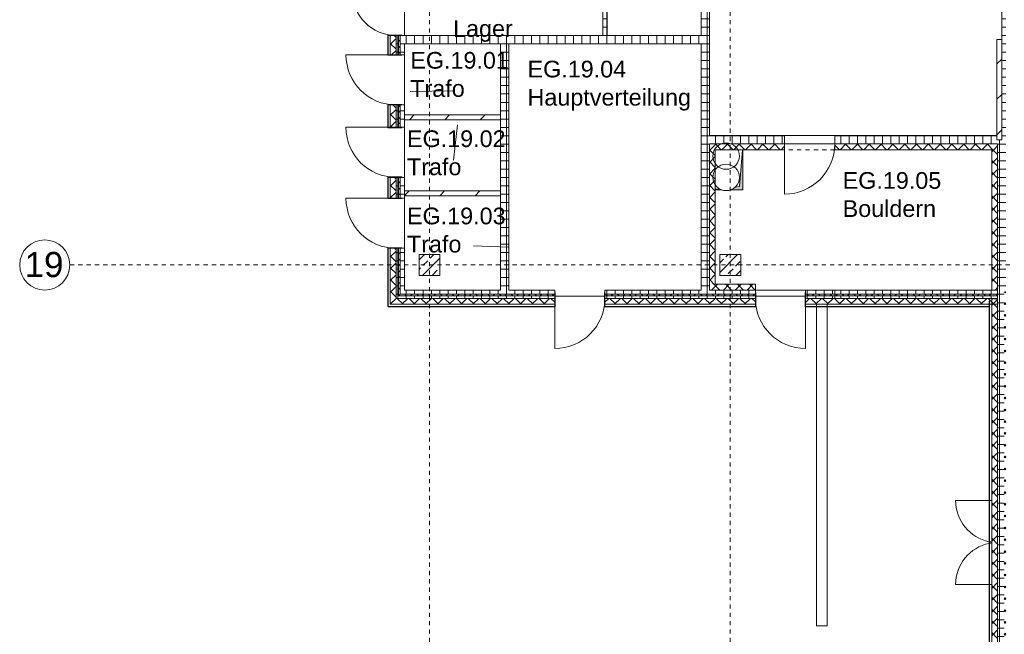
# Model space of a CAD drawing. Header units: metres. Extents: x -54 to 119, y -77 to 33.
# Tile 2 of 138: x -54 to -30, y -62 to -47. Entities that reach past the tile are written whole.
import ezdxf

# ---------------------------------------------------------------- set-up
doc = ezdxf.new("R2010")
doc.units = ezdxf.units.M
doc.linetypes.add('Rasterlinie', pattern=[0.019, 0.01, -0.003, 0.003, -0.003])
doc.linetypes.add('Über Schnittebene 1', pattern=[0.001, 0, -0.001])
for name, color, linetype, lineweight in [('A_Detailelemente', 7, 'Continuous', 9), ('A_Fassadenelemente', 7, 'Continuous', 9), ('A_Geschossdecken', 7, 'Continuous', 9), ('A_Raster', 7, 'Continuous', 9), ('A_Räume_Beschriftung', 7, 'Continuous', 9), ('A_Tragwerksstützen', 7, 'Continuous', 9), ('A_Tragwerksstützen_Stahlbeton', 7, 'Continuous', 18), ('A_Türen', 7, 'Continuous', 9), ('A_Wände', 7, 'Continuous', 9), ('A_Wände_Schraffur', 7, 'Continuous', 18), ('Allgemeines Modell', 7, 'Continuous', 9)]:
    doc.layers.add(name, color=color, linetype=linetype, lineweight=lineweight)
doc.layers.add('Anstieg', color=7, linetype='Continuous', lineweight=9, true_color=0x007f00)
doc.styles.add('Arial', font='arial.ttf', dxfattribs={"height": 0.6})
doc.styles.add('Arial_B', font='txt', dxfattribs={"height": 0.4})
pattern_1 = [(0, (0, 0), (0, 0.2), []), (90, (0, 0), (-0.2, 1e-17), [])]
pattern_2 = [(45, (0, 0), (-0.14142136, 0.14142136), []), (135, (0, 0), (-0.14142136, -0.14142136), [])]
pattern_3 = [(45, (0, 0), (-0.424264, 0.424264), [])]

# ---------------------------------------------------------------- blocks, each defined once
blk = doc.blocks.new('STB Stütze - rechteckig - STB 50 x 50-6929663-BS_Übersicht_EG_BRANDSCHUTZ')
at = {"layer": 'A_Tragwerksstützen'}
h = blk.add_hatch(dxfattribs=at)
h.set_pattern_fill('FP_65', color=256, style=0, pattern_type=2)
h.set_pattern_definition([(45, (36.844, 53.097), (-0.2283955, 0.2283955), []), (45, (37.072, 53.097), (-0.2283955, 0.2283955), [0.161, -0.081])])
h.paths.add_polyline_path([(-0.25, -0.25), (0.25, -0.25), (0.25, 0.25), (-0.25, 0.25), (-0.25, -0.2)], flags=0)
at = {"layer": 'A_Tragwerksstützen_Stahlbeton'}
for p, q in [((0.25, 0.25), (-0.25, 0.25)), ((-0.25, 0.25), (-0.25, -0.25)), ((0.25, -0.25), (0.25, 0.25)), ((-0.25, -0.25), (0.25, -0.25))]:
    blk.add_line(p, q, dxfattribs=at)
blk = doc.blocks.new('IPRO_Tuer_A_1flg_BZ - 1200x2650_Voll-6395537-BS_Übersicht_EG_BRANDSCHUTZ')
at = {"layer": 'A_Türen'}
blk.add_line((0.6, 1.314), (0.6, 0.114), dxfattribs=at)
blk.add_arc((0.6, 0.114), 1.2, 90, 180, dxfattribs=at)
blk = doc.blocks.new('GSH_Tuer_A_2flg_SZ - 2010x2135_Voll-5612919-BS_Übersicht_EG_BRANDSCHUTZ')
at = {"layer": 'A_Türen'}
for p, q in [((-1.005, -0.279), (-1.005, -0.331)), ((-1.005, -0.339), (-1.005, -1.144)), ((1.005, -0.279), (1.005, -0.331)), ((1.005, -0.339), (1.005, -1.144))]:
    blk.add_line(p, q, dxfattribs=at)
for centre, start, end in [((-1.005, -0.139), 270, 348.494), ((-1.005, -0.139), 348.9668, 351.9778), ((1.005, -0.139), 188.0222, 191.0332), ((1.005, -0.139), 191.506, 270)]:
    blk.add_arc(centre, 1.005, start, end, dxfattribs=at)
blk = doc.blocks.new('GSH_Fassadenelement_Equitone - GSH_Fassadenelement_Equitone-6720602-BS_Übersicht_EG_BRANDSCHUTZ')
at = {"layer": 'A_Fassadenelemente'}
for p, q in [((0.2325, -0.052), (-0.2325, -0.052)), ((-0.2325, -0.052), (-0.2325, -0.06)), ((-0.2325, -0.06), (0.2325, -0.06)), ((0.2325, -0.06), (0.2325, -0.052))]:
    blk.add_line(p, q, dxfattribs=at)
blk = doc.blocks.new('GSH_Fassadenelement_Equitone - GSH_Fassadenelement_Equitone-6720632-BS_Übersicht_EG_BRANDSCHUTZ')
at = {"layer": 'A_Fassadenelemente'}
for p, q in [((0.2675, -0.052), (-0.2675, -0.052)), ((-0.2675, -0.052), (-0.2675, -0.06)), ((-0.2675, -0.06), (0.2675, -0.06)), ((0.2675, -0.06), (0.2675, -0.052))]:
    blk.add_line(p, q, dxfattribs=at)
blk = doc.blocks.new('GSH_Fassadenelement_Equitone - GSH_Fassadenelement_Equitone-6720662-BS_Übersicht_EG_BRANDSCHUTZ')
at = {"layer": 'A_Fassadenelemente'}
for p, q in [((0.25, -0.052), (-0.25, -0.052)), ((-0.25, -0.052), (-0.25, -0.06)), ((-0.25, -0.06), (0.25, -0.06)), ((0.25, -0.06), (0.25, -0.052))]:
    blk.add_line(p, q, dxfattribs=at)
blk = doc.blocks.new('GSH_Fassadenelement_Equitone - GSH_Fassadenelement_Equitone-6720693-BS_Übersicht_EG_BRANDSCHUTZ')
at = {"layer": 'A_Fassadenelemente'}
for p, q in [((0.5, -0.052), (-0.5, -0.052)), ((-0.5, -0.052), (-0.5, -0.06)), ((-0.5, -0.06), (0.5, -0.06)), ((0.5, -0.06), (0.5, -0.052))]:
    blk.add_line(p, q, dxfattribs=at)
blk = doc.blocks.new('GSH_Fassadenelement_Equitone - GSH_Fassadenelement_Equitone-6720697-BS_Übersicht_EG_BRANDSCHUTZ')
at = {"layer": 'A_Fassadenelemente'}
for p, q in [((0.196, -0.052), (-0.196, -0.052)), ((-0.196, -0.052), (-0.196, -0.06)), ((-0.196, -0.06), (0.196, -0.06)), ((0.196, -0.06), (0.196, -0.052))]:
    blk.add_line(p, q, dxfattribs=at)
blk = doc.blocks.new('GSH_Fassadenelement_Equitone - GSH_Fassadenelement_Equitone-6531600-BS_Übersicht_EG_BRANDSCHUTZ')
at = {"layer": 'A_Fassadenelemente'}
for p, q in [((0.6, 0.06), (-0.6, 0.06)), ((-0.6, 0.06), (-0.6, 0.052)), ((-0.6, 0.052), (0.6, 0.052)), ((0.6, 0.052), (0.6, 0.06))]:
    blk.add_line(p, q, dxfattribs=at)
blk = doc.blocks.new('GSH_Fassadenelement_Equitone - GSH_Fassadenelement_Equitone-6531601-BS_Übersicht_EG_BRANDSCHUTZ')
at = {"layer": 'A_Fassadenelemente'}
for p, q in [((0.196, 0.06), (-0.196, 0.06)), ((-0.196, 0.06), (-0.196, 0.052)), ((-0.196, 0.052), (0.196, 0.052)), ((0.196, 0.052), (0.196, 0.06))]:
    blk.add_line(p, q, dxfattribs=at)
blk = doc.blocks.new('GSH_Fassadenelement_Equitone - GSH_Fassadenelement_Equitone-6531618-BS_Übersicht_EG_BRANDSCHUTZ')
at = {"layer": 'A_Fassadenelemente'}
for p, q in [((0.399, 0.06), (-0.399, 0.06)), ((-0.399, 0.06), (-0.399, 0.052)), ((-0.399, 0.052), (0.399, 0.052)), ((0.399, 0.052), (0.399, 0.06))]:
    blk.add_line(p, q, dxfattribs=at)
blk = doc.blocks.new('IPRO_Tuer_A_1flg_BZ - 1200x2650_Voll-6449737-BS_Übersicht_EG_BRANDSCHUTZ')
at = {"layer": 'A_Türen'}
blk.add_line((0.6, -1.314), (0.6, -0.114), dxfattribs=at)
blk.add_arc((0.6, -0.114), 1.2, 180, 270, dxfattribs=at)
blk = doc.blocks.new('IPRO_Tuer_A_1flg_BZ - 1200x2650_Voll-2063097-BS_Übersicht_EG_BRANDSCHUTZ')
at = {"layer": 'A_Türen'}
blk.add_line((0.6, 1.314), (0.6, 0.114), dxfattribs=at)
blk.add_arc((0.6, 0.114), 1.2, 90, 180, dxfattribs=at)
blk = doc.blocks.new('Systemelement - GSH_Fassadenelement_169-169-169-5496394-BS_Übersicht_EG_BRANDSCHUTZ')
at = {"layer": 'A_Fassadenelemente'}
for p, q in [((0.6, 0.06), (-0.6, 0.06)), ((-0.6, 0.06), (-0.6, 0.052)), ((-0.6, 0.052), (0.6, 0.052)), ((0.6, 0.052), (0.6, 0.06))]:
    blk.add_line(p, q, dxfattribs=at)
blk = doc.blocks.new('Systemelement - GSH_Fassadenelement_169-169-169-6870076-BS_Übersicht_EG_BRANDSCHUTZ')
at = {"layer": 'A_Fassadenelemente'}
for p, q in [((0.49, 0.06), (-0.49, 0.06)), ((-0.49, 0.06), (-0.49, 0.052)), ((-0.49, 0.052), (0.49, 0.052)), ((0.49, 0.052), (0.49, 0.06))]:
    blk.add_line(p, q, dxfattribs=at)
blk = doc.blocks.new('IPRO_Tueroeffnung - 1200x2135-6039133-BS_Übersicht_EG_BRANDSCHUTZ')
at = {"layer": 'A_Türen', "linetype": 'Über Schnittebene 1'}
for p, q in [((-0.6, 0.084), (0.6, 0.084)), ((0.6, -0.056), (-0.6, -0.056))]:
    blk.add_line(p, q, dxfattribs=at)
blk = doc.blocks.new('Fentserbank_Extrusion_SH - Fentserbank_Extrusion_SH-6291006-BS_Übersicht_EG_BRANDSCHUTZ')
at = {"layer": 'A_Wände', "lineweight": 18}
for p, q in [((-44.704, -47.587), (-45.044, -47.587)), ((-45.044, -47.587), (-45.044, -47.597)), ((-45.044, -47.597), (-44.704, -47.597)), ((-44.704, -47.597), (-44.704, -47.587)), ((-44.704, -48.062), (-45.044, -48.062)), ((-45.044, -48.062), (-45.044, -48.072)), ((-45.044, -48.072), (-44.704, -48.072)), ((-44.704, -48.072), (-44.704, -48.062)), ((-44.704, -49.252), (-45.044, -49.252)), ((-45.044, -49.252), (-45.044, -49.262)), ((-45.044, -49.262), (-44.704, -49.262)), ((-44.704, -49.262), (-44.704, -49.252)), ((-44.704, -49.797), (-45.044, -49.797)), ((-45.044, -49.797), (-45.044, -49.807)), ((-45.044, -49.807), (-44.704, -49.807)), ((-44.704, -49.807), (-44.704, -49.797)), ((-44.704, -50.987), (-45.044, -50.987)), ((-45.044, -50.987), (-45.044, -50.997)), ((-45.044, -50.997), (-44.704, -50.997)), ((-44.704, -50.997), (-44.704, -50.987)), ((-44.704, -51.497), (-45.044, -51.497)), ((-45.044, -51.497), (-45.044, -51.507)), ((-45.044, -51.507), (-44.704, -51.507)), ((-44.704, -51.507), (-44.704, -51.497)), ((-44.704, -52.687), (-45.044, -52.687)), ((-45.044, -52.687), (-45.044, -52.697)), ((-45.044, -52.697), (-44.704, -52.697)), ((-44.704, -52.697), (-44.704, -52.687)), ((-41.034, -53.757), (-41.044, -53.757)), ((-41.044, -53.757), (-41.044, -54.097)), ((-41.034, -54.097), (-41.034, -53.757)), ((-39.854, -53.757), (-39.854, -54.097)), ((-39.844, -53.757), (-39.854, -53.757)), ((-39.844, -54.097), (-39.844, -53.757)), ((-36.234, -53.76), (-36.244, -53.76)), ((-36.244, -53.76), (-36.244, -54.097)), ((-36.234, -54.097), (-36.234, -53.76)), ((-35.054, -53.76), (-35.054, -54.097)), ((-35.044, -53.76), (-35.054, -53.76)), ((-35.044, -54.097), (-35.044, -53.76)), ((-41.044, -54.097), (-41.034, -54.097)), ((-39.854, -54.097), (-39.844, -54.097)), ((-36.244, -54.097), (-36.234, -54.097)), ((-35.054, -54.097), (-35.044, -54.097))]:
    blk.add_line(p, q, dxfattribs=at)
blk = doc.blocks.new('IPRO_Tuer_A_1flg_BZ - 1200x2650_Voll-6395529-BS_Übersicht_EG_BRANDSCHUTZ')
at = {"layer": 'A_Türen'}
blk.add_line((0.6, 1.314), (0.6, 0.114), dxfattribs=at)
blk.add_arc((0.6, 0.114), 1.2, 90, 180, dxfattribs=at)
blk = doc.blocks.new('IPRO_Tuer_A_1flg_BZ - 1050x2650_Voll-6395943-BS_Übersicht_EG_BRANDSCHUTZ')
at = {"layer": 'A_Türen'}
blk.add_line((0.525, 1.164), (0.525, 0.114), dxfattribs=at)
blk.add_arc((0.525, 0.114), 1.05, 90, 180, dxfattribs=at)
blk = doc.blocks.new('IPRO_Tuer_A_1flg_BZ - 1200x2650_Voll-6507283-BS_Übersicht_EG_BRANDSCHUTZ')
at = {"layer": 'A_Türen'}
blk.add_line((0.6, 1.314), (0.6, 0.114), dxfattribs=at)
blk.add_arc((0.6, 0.114), 1.2, 90, 180, dxfattribs=at)
blk = doc.blocks.new('GSH_Bestand_BS_RE - BD_entfernen-6652293-BS_Übersicht_EG_BRANDSCHUTZ')
at = {"layer": 'A_Detailelemente'}
h = blk.add_hatch(color=256, dxfattribs=at)
h.paths.add_polyline_path([(0.26, 0.55), (0.1, 0.55), (0.122, 0.543), (0.159, 0.523), (0.26, 0.534)], flags=0)
h.paths.add_polyline_path([(-0.32, 0.55), (-0.4, 0.55), (-0.4, -0.41), (-0.389, -0.41), (-0.32, 0.47), (-0.216, 0.482), (-0.176, 0.514), (-0.122, 0.543), (-0.1, 0.55), (-0.311, 0.55)], flags=0)
for p, q in [((-0.32, 0.47), (-0.216, 0.482)), ((0.159, 0.523), (0.26, 0.534)), ((-0.389, -0.41), (-0.32, 0.47))]:
    blk.add_line(p, q, dxfattribs=at)
blk = doc.blocks.new('Raster - 3_0mm_mit Kreis-376402-BS_Übersicht_EG_BRANDSCHUTZ')
at = {"layer": 'A_Raster'}
blk.add_circle((0, 0), 0.003, dxfattribs=at)

msp = doc.modelspace()

# ---------------------------------------------------------------- hatches: boundary and pattern name
at = {"layer": 'A_Tragwerksstützen_Stahlbeton', "lineweight": 9}
h = msp.add_hatch(dxfattribs=at)
h.set_pattern_fill('FP_9', color=256, style=0, pattern_type=2)
h.set_pattern_definition([(45, (0, 0), (-0.2283955, 0.2283955), []), (45, (0.228, 0), (-0.2283955, 0.2283955), [0.161, -0.081])])
h.paths.add_polyline_path([(-44.294, -53.347), (-43.794, -53.347), (-43.794, -52.847), (-44.294, -52.847)], flags=0)
at = {"layer": 'A_Wände_Schraffur', "lineweight": 9}
h = msp.add_hatch(dxfattribs=at)
h.set_pattern_fill('FP_1', color=256, style=0, pattern_type=2)
h.set_pattern_definition(pattern_1)
h.paths.add_polyline_path([(-39.894, -47.597), (-39.794, -47.597), (-39.794, -36.997), (-39.894, -36.997), (-39.894, -47.588)], flags=0)
h = msp.add_hatch(dxfattribs=at)
h.set_pattern_fill('FP_1', color=256, style=0, pattern_type=2)
h.set_pattern_definition(pattern_1)
h.paths.add_polyline_path([(-37.344, -47.597), (-37.344, -36.997), (-37.544, -36.997), (-37.544, -47.597)], flags=0)
h = msp.add_hatch(dxfattribs=at)
h.set_pattern_fill('FP_1', color=256, style=0, pattern_type=2)
h.set_pattern_definition(pattern_1)
h.paths.add_polyline_path([(-30.244, -50.097), (-30.244, -36.997), (-30.344, -36.997), (-30.344, -50.097)], flags=0)
h = msp.add_hatch(dxfattribs=at)
h.set_pattern_fill('FP_2', color=256, style=0, pattern_type=2)
h.set_pattern_definition(pattern_2)
h.paths.add_polyline_path([(-44.984, -53.897), (-44.844, -53.897), (-44.844, -52.697), (-44.984, -52.697), (-44.984, -53.849)], flags=0)
h.paths.add_polyline_path([(-44.844, -51.497), (-44.844, -50.997), (-44.984, -50.997), (-44.984, -51.497)], flags=0)
h.paths.add_polyline_path([(-44.844, -49.797), (-44.844, -49.262), (-44.984, -49.262), (-44.984, -49.797)], flags=0)
h.paths.add_polyline_path([(-44.844, -48.062), (-44.844, -47.597), (-44.984, -47.597), (-44.984, -48.062)], flags=0)
h.paths.add_polyline_path([(-44.984, -46.544), (-44.844, -46.544), (-44.844, -44.097), (-44.984, -44.097), (-44.984, -46.447)], flags=0)
h = msp.add_hatch(dxfattribs=at)
h.set_pattern_fill('FP_1', color=256, style=0, pattern_type=2)
h.set_pattern_definition(pattern_1)
h.paths.add_polyline_path([(-44.844, -53.837), (-44.784, -53.837), (-44.784, -52.697), (-44.844, -52.697), (-44.844, -53.797)], flags=0)
h.paths.add_polyline_path([(-44.784, -51.497), (-44.784, -50.997), (-44.844, -50.997), (-44.844, -51.497)], flags=0)
h.paths.add_polyline_path([(-44.844, -49.797), (-44.784, -49.797), (-44.784, -49.262), (-44.844, -49.262), (-44.844, -49.617)], flags=0)
h.paths.add_polyline_path([(-44.784, -48.062), (-44.784, -47.597), (-44.844, -47.597), (-44.844, -48.062)], flags=0)
h.paths.add_polyline_path([(-44.844, -46.547), (-44.784, -46.547), (-44.784, -44.097), (-44.844, -44.097), (-44.844, -46.544)], flags=0)
h = msp.add_hatch(dxfattribs=at)
h.set_pattern_fill('FP_2', color=256, style=0, pattern_type=2)
h.set_pattern_definition(pattern_2)
h.paths.add_polyline_path([(-44.784, -53.797), (-44.744, -53.797), (-44.744, -52.697), (-44.784, -52.697), (-44.784, -53.732)], flags=0)
h.paths.add_polyline_path([(-44.744, -51.497), (-44.744, -50.997), (-44.784, -50.997), (-44.784, -51.497)], flags=0)
h.paths.add_polyline_path([(-44.784, -49.797), (-44.744, -49.797), (-44.744, -49.262), (-44.784, -49.262), (-44.784, -49.617)], flags=0)
h.paths.add_polyline_path([(-44.744, -48.062), (-44.744, -47.597), (-44.784, -47.597), (-44.784, -48.062)], flags=0)
h.paths.add_polyline_path([(-44.744, -46.547), (-44.744, -44.097), (-44.784, -44.097), (-44.784, -46.547)], flags=0)
h = msp.add_hatch(dxfattribs=at)
h.set_pattern_fill('FP_1', color=256, style=0, pattern_type=2)
h.set_pattern_definition(pattern_1)
h.paths.add_polyline_path([(-44.744, -53.697), (-44.644, -53.697), (-44.644, -52.697), (-44.744, -52.697)], flags=0)
h.paths.add_polyline_path([(-44.744, -51.497), (-44.644, -51.497), (-44.644, -50.997), (-44.744, -50.997), (-44.744, -51.437)], flags=0)
h.paths.add_polyline_path([(-44.744, -49.797), (-44.644, -49.797), (-44.644, -49.262), (-44.744, -49.262), (-44.744, -49.617)], flags=0)
h.paths.add_polyline_path([(-44.644, -48.062), (-44.644, -47.597), (-44.744, -47.597), (-44.744, -48.062)], flags=0)
h.paths.add_polyline_path([(-44.644, -46.547), (-44.644, -44.097), (-44.744, -44.097), (-44.744, -46.547)], flags=0)
h = msp.add_hatch(dxfattribs=at)
h.set_pattern_fill('FP_1', color=256, style=0, pattern_type=2)
h.set_pattern_definition(pattern_1)
h.paths.add_polyline_path([(-39.794, -47.797), (-37.544, -47.797), (-37.544, -47.597), (-44.644, -47.597), (-44.644, -47.797), (-39.894, -47.797)], flags=0)
h = msp.add_hatch(dxfattribs=at)
h.set_pattern_fill('FP_1', color=256, style=0, pattern_type=2)
h.set_pattern_definition(pattern_1)
h.paths.add_polyline_path([(-37.483, -50.097), (-37.344, -50.097), (-37.344, -47.597), (-37.544, -47.597), (-37.544, -50.097)], flags=0)
h = msp.add_hatch(dxfattribs=at)
h.set_pattern_fill('FP_1', color=256, style=0, pattern_type=2)
h.set_pattern_definition(pattern_1)
h.paths.add_polyline_path([(-42.344, -53.697), (-42.144, -53.697), (-42.144, -47.797), (-42.344, -47.797), (-42.344, -53.123)], flags=0)
h = msp.add_hatch(dxfattribs=at)
h.set_pattern_fill('FP_64', color=256, style=0, pattern_type=2)
h.set_pattern_definition(pattern_3)
h.paths.add_polyline_path([(-30.459, -50.097), (-30.344, -50.097), (-30.344, -47.697), (-30.459, -47.697), (-30.459, -49.997)], flags=0)
h = msp.add_hatch(dxfattribs=at)
h.set_pattern_fill('FP_64', color=256, style=0, pattern_type=2)
h.set_pattern_definition(pattern_3)
h.paths.add_polyline_path([(-42.344, -49.617), (-42.344, -49.502), (-44.644, -49.502), (-44.644, -49.617), (-42.488, -49.617)], flags=0)
h = msp.add_hatch(dxfattribs=at)
h.set_pattern_fill('FP_1', color=256, style=0, pattern_type=2)
h.set_pattern_definition(pattern_1)
h.paths.add_polyline_path([(-37.344, -53.697), (-37.344, -50.097), (-37.544, -50.097), (-37.544, -53.697), (-37.357, -53.697)], flags=0)
h = msp.add_hatch(dxfattribs=at)
h.set_pattern_fill('FP_1', color=256, style=0, pattern_type=2)
h.set_pattern_definition(pattern_1)
h.paths.add_polyline_path([(-36.144, -50.197), (-36.144, -49.997), (-37.344, -49.997), (-37.344, -50.197), (-36.967, -50.197), (-36.944, -50.169), (-36.882, -50.176), (-36.842, -50.197), (-36.241, -50.197)], flags=0)
h = msp.add_hatch(dxfattribs=at)
h.set_pattern_fill('FP_2', color=256, style=0, pattern_type=2)
h.set_pattern_definition(pattern_2)
h.paths.add_polyline_path([(-37.204, -53.697), (-37.204, -50.337), (-37.212, -50.329), (-37.208, -50.311), (-37.204, -50.307), (-37.204, -50.197), (-37.344, -50.197), (-37.344, -53.697)], flags=0)
h = msp.add_hatch(dxfattribs=at)
h.set_pattern_fill('FP_2', color=256, style=0, pattern_type=2)
h.set_pattern_definition(pattern_2)
h.paths.add_polyline_path([(-34.344, -50.337), (-30.444, -50.337), (-30.444, -50.197), (-34.344, -50.197)], flags=0)
h.paths.add_polyline_path([(-36.356, -50.337), (-35.544, -50.337), (-35.544, -50.197), (-37.204, -50.197), (-37.204, -50.337), (-36.544, -50.337)], flags=0)
h = msp.add_hatch(dxfattribs=at)
h.set_pattern_fill('FP_1', color=256, style=0, pattern_type=2)
h.set_pattern_definition(pattern_1)
h.paths.add_polyline_path([(-34.344, -50.197), (-33.364, -50.197), (-33.364, -49.997), (-34.344, -49.997)], flags=0)
h.paths.add_polyline_path([(-35.544, -50.197), (-35.544, -49.997), (-36.144, -49.997), (-36.144, -50.197)], flags=0)
h = msp.add_hatch(dxfattribs=at)
h.set_pattern_fill('FP_1', color=256, style=0, pattern_type=2)
h.set_pattern_definition(pattern_1)
h.paths.add_polyline_path([(-30.584, -50.197), (-30.444, -50.197), (-30.444, -50.097), (-30.459, -50.097), (-30.459, -49.997), (-33.364, -49.997), (-33.364, -50.197), (-30.72, -50.197)], flags=0)
h = msp.add_hatch(dxfattribs=at)
h.set_pattern_fill('FP_1', color=256, style=0, pattern_type=2)
h.set_pattern_definition(pattern_1)
h.paths.add_polyline_path([(-30.444, -53.732), (-30.244, -53.732), (-30.244, -50.097), (-30.444, -50.097), (-30.444, -53.697)], flags=0)
h = msp.add_hatch(dxfattribs=at)
h.set_pattern_fill('FP_2', color=256, style=0, pattern_type=2)
h.set_pattern_definition(pattern_2)
h.paths.add_polyline_path([(-30.584, -53.697), (-30.444, -53.697), (-30.444, -50.337), (-30.584, -50.337), (-30.584, -52.954)], flags=0)
h = msp.add_hatch(dxfattribs=at)
h.set_pattern_fill('FP_64', color=256, style=0, pattern_type=2)
h.set_pattern_definition(pattern_3)
h.paths.add_polyline_path([(-44.644, -51.437), (-42.344, -51.437), (-42.344, -51.322), (-44.644, -51.322)], flags=0)
h = msp.add_hatch(dxfattribs=at)
h.set_pattern_fill('FP_1', color=256, style=0, pattern_type=2)
h.set_pattern_definition(pattern_1)
h.paths.add_polyline_path([(-37.544, -53.797), (-36.244, -53.796), (-36.244, -53.697), (-39.844, -53.697), (-39.844, -53.797)], flags=0)
h.paths.add_polyline_path([(-44.599, -53.797), (-41.044, -53.797), (-41.044, -53.697), (-44.744, -53.697), (-44.744, -53.797), (-44.644, -53.797)], flags=0)
h.paths.add_polyline_path([(-30.444, -53.797), (-30.444, -53.697), (-34.344, -53.697), (-34.344, -53.797), (-31.847, -53.797)], flags=0)
h = msp.add_hatch(dxfattribs=at)
h.set_pattern_fill('FP_2', color=256, style=0, pattern_type=2)
h.set_pattern_definition(pattern_2)
h.paths.add_polyline_path([(-37.204, -53.697), (-36.244, -53.697), (-36.244, -53.557), (-37.204, -53.557)], flags=0)
h = msp.add_hatch(dxfattribs=at)
h.set_pattern_fill('FP_1', color=256, style=0, pattern_type=2)
h.set_pattern_definition(pattern_1)
h.paths.add_polyline_path([(-34.749, -53.797), (-34.344, -53.795), (-34.344, -53.697), (-35.044, -53.697), (-35.044, -53.797)], flags=0)
h = msp.add_hatch(dxfattribs=at)
h.set_pattern_fill('FP_1', color=256, style=0, pattern_type=2)
h.set_pattern_definition(pattern_1)
h.paths.add_polyline_path([(-30.444, -72.897), (-30.284, -72.897), (-30.284, -70.097), (-30.444, -70.097), (-30.444, -72.858)], flags=0)
h.paths.add_polyline_path([(-30.444, -68.597), (-30.284, -68.597), (-30.284, -53.732), (-30.444, -53.732), (-30.444, -67.087)], flags=0)
h = msp.add_hatch(dxfattribs=at)
h.set_pattern_fill('FP_2', color=256, style=0, pattern_type=2)
h.set_pattern_definition(pattern_2)
h.paths.add_polyline_path([(-30.244, -72.897), (-30.244, -70.097), (-30.284, -70.097), (-30.284, -72.897)], flags=0)
h.paths.add_polyline_path([(-30.244, -68.597), (-30.244, -53.732), (-30.284, -53.732), (-30.284, -68.597)], flags=0)
h = msp.add_hatch(dxfattribs=at)
h.set_pattern_fill('FP_2', color=256, style=0, pattern_type=2)
h.set_pattern_definition(pattern_2)
h.paths.add_polyline_path([(-44.984, -54.037), (-41.044, -54.037), (-41.044, -53.897), (-44.984, -53.897), (-44.984, -53.966)], flags=0)
h.paths.add_polyline_path([(-36.544, -54.037), (-36.244, -54.037), (-36.244, -53.897), (-39.844, -53.897), (-39.844, -54.037), (-37.344, -54.037)], flags=0)
h.paths.add_polyline_path([(-31.847, -54.037), (-30.584, -54.037), (-30.584, -53.907), (-30.444, -53.907), (-30.444, -53.897), (-35.044, -53.897), (-35.044, -54.037), (-34.528, -54.037)], flags=0)
h = msp.add_hatch(dxfattribs=at)
h.set_pattern_fill('FP_1', color=256, style=0, pattern_type=2)
h.set_pattern_definition(pattern_1)
h.paths.add_polyline_path([(-36.356, -53.897), (-36.244, -53.897), (-36.244, -53.837), (-39.844, -53.837), (-39.844, -53.897), (-36.544, -53.897)], flags=0)
h.paths.add_polyline_path([(-34.344, -53.897), (-30.444, -53.897), (-30.444, -53.837), (-34.344, -53.837), (-34.344, -53.847)], flags=0)
h.paths.add_polyline_path([(-41.044, -53.897), (-41.044, -53.837), (-44.844, -53.837), (-44.844, -53.897), (-43.119, -53.897)], flags=0)
h = msp.add_hatch(dxfattribs=at)
h.set_pattern_fill('FP_2', color=256, style=0, pattern_type=2)
h.set_pattern_definition(pattern_2)
h.paths.add_polyline_path([(-44.784, -53.837), (-41.044, -53.837), (-41.044, -53.797), (-44.784, -53.797)], flags=0)
h.paths.add_polyline_path([(-30.584, -53.837), (-30.444, -53.837), (-30.444, -53.797), (-34.344, -53.797), (-34.344, -53.837), (-31.847, -53.837)], flags=0)
h.paths.add_polyline_path([(-36.244, -53.837), (-36.244, -53.797), (-39.844, -53.797), (-39.844, -53.837), (-36.356, -53.837)], flags=0)
h = msp.add_hatch(dxfattribs=at)
h.set_pattern_fill('FP_2', color=256, style=0, pattern_type=2)
h.set_pattern_definition(pattern_2)
h.paths.add_polyline_path([(-34.344, -53.837), (-34.344, -53.797), (-35.044, -53.798), (-35.044, -53.837)], flags=0)
h = msp.add_hatch(dxfattribs=at)
h.set_pattern_fill('FP_1', color=256, style=0, pattern_type=2)
h.set_pattern_definition(pattern_1)
h.paths.add_polyline_path([(-34.344, -53.897), (-34.344, -53.837), (-35.044, -53.837), (-35.044, -53.897), (-34.528, -53.897)], flags=0)
h = msp.add_hatch(dxfattribs=at)
h.set_pattern_fill('FP_2', color=256, style=0, pattern_type=2)
h.set_pattern_definition(pattern_2)
h.paths.add_polyline_path([(-30.444, -73.037), (-30.444, -70.121), (-30.584, -70.121), (-30.584, -73.037)], flags=0)
h.paths.add_polyline_path([(-30.584, -68.572), (-30.444, -68.572), (-30.444, -53.907), (-30.584, -53.907), (-30.584, -68.497)], flags=0)

# ---------------------------------------------------------------- linework, layer by layer
at = {"layer": 'A_Geschossdecken'}
for p, q in [((-44.644, -46.547), (-44.644, -47.597)), ((-44.644, -48.062), (-44.644, -49.262)), ((-44.644, -49.797), (-44.644, -50.997)), ((-35.544, -49.997), (-34.344, -49.997)), ((-34.344, -50.197), (-35.544, -50.197)), ((-36.544, -50.337), (-36.544, -51.297)), ((-37.044, -51.297), (-37.204, -51.297)), ((-36.544, -51.297), (-36.844, -51.297)), ((-44.644, -51.497), (-44.644, -52.697)), ((-36.244, -53.697), (-35.044, -53.697)), ((-41.034, -53.847), (-39.854, -53.847)), ((-36.234, -53.847), (-35.054, -53.847))]:
    msp.add_line(p, q, dxfattribs=at)
at = {"layer": 'A_Raster', "linetype": 'Rasterlinie'}
for p, q in [((-44.044, -76.128), (-44.044, 20.456)), ((-36.844, -76.128), (-36.844, -20.783)), ((-52.655, -53.097), (25.789, -53.097))]:
    msp.add_line(p, q, dxfattribs=at)
at = {"layer": 'A_Räume_Beschriftung'}
for p, q in [((-43.472, -48.926), (-44.505, -48.938)), ((-43.472, -50.584), (-43.373, -49.741)), ((-42.989, -52.64), (-42.162, -52.667))]:
    msp.add_line(p, q, dxfattribs=at)
at = {"layer": 'A_Tragwerksstützen_Stahlbeton'}
for p, q in [((-43.794, -52.847), (-44.294, -52.847)), ((-44.294, -52.847), (-44.294, -53.347)), ((-43.794, -53.347), (-43.794, -52.847)), ((-44.294, -53.347), (-43.794, -53.347))]:
    msp.add_line(p, q, dxfattribs=at)
at = {"layer": 'A_Wände', "lineweight": 18}
for p, q in [((-39.794, -47.597), (-39.794, -36.997)), ((-37.544, -36.997), (-37.544, -47.597)), ((-30.344, -50.097), (-30.344, -39.247)), ((-37.344, -49.997), (-37.344, -45.062)), ((-39.894, -46.547), (-39.894, -47.597)), ((-39.894, -47.597), (-44.984, -47.597)), ((-44.984, -47.597), (-44.984, -48.062)), ((-44.844, -47.597), (-44.844, -48.062)), ((-37.544, -47.597), (-39.794, -47.597)), ((-44.644, -47.797), (-42.344, -47.797)), ((-44.644, -48.062), (-44.644, -47.797)), ((-42.344, -47.797), (-42.344, -49.502)), ((-42.144, -53.697), (-42.144, -47.797)), ((-42.144, -47.797), (-37.544, -47.797)), ((-37.544, -47.797), (-37.544, -53.697)), ((-30.344, -47.697), (-30.459, -47.697)), ((-30.459, -47.697), (-30.459, -49.997)), ((-44.984, -48.062), (-44.644, -48.062)), ((-44.644, -49.262), (-44.984, -49.262)), ((-44.984, -49.262), (-44.984, -49.797)), ((-44.844, -49.262), (-44.844, -49.797)), ((-44.644, -49.502), (-44.644, -49.262)), ((-42.344, -49.502), (-44.644, -49.502)), ((-44.644, -49.617), (-42.344, -49.617)), ((-44.644, -49.797), (-44.644, -49.617)), ((-42.344, -49.617), (-42.344, -51.322)), ((-44.984, -49.797), (-44.644, -49.797)), ((-35.544, -49.997), (-37.344, -49.997)), ((-37.344, -50.197), (-35.544, -50.197)), ((-35.544, -50.337), (-35.544, -49.997)), ((-34.344, -49.997), (-34.344, -50.337)), ((-30.459, -49.997), (-34.344, -49.997)), ((-30.444, -50.197), (-34.344, -50.197)), ((-37.204, -53.557), (-37.204, -50.337)), ((-37.204, -50.337), (-35.544, -50.337)), ((-34.344, -50.337), (-30.584, -50.337)), ((-30.584, -50.337), (-30.584, -53.697)), ((-44.644, -50.997), (-44.984, -50.997)), ((-44.984, -50.997), (-44.984, -51.497)), ((-44.844, -50.997), (-44.844, -51.497)), ((-44.644, -51.322), (-44.644, -50.997)), ((-42.344, -51.322), (-44.644, -51.322)), ((-44.984, -51.497), (-44.644, -51.497)), ((-44.644, -51.437), (-42.344, -51.437)), ((-44.644, -51.497), (-44.644, -51.437)), ((-42.344, -51.437), (-42.344, -53.697)), ((-44.644, -52.697), (-44.984, -52.697)), ((-44.984, -52.697), (-44.984, -54.037)), ((-44.844, -52.697), (-44.844, -53.897)), ((-44.644, -53.697), (-44.644, -52.697)), ((-42.344, -53.697), (-44.644, -53.697)), ((-41.044, -53.697), (-42.144, -53.697)), ((-41.044, -54.037), (-41.044, -53.697)), ((-37.544, -53.697), (-39.844, -53.697)), ((-39.844, -53.697), (-39.844, -54.037)), ((-36.244, -53.557), (-37.204, -53.557)), ((-36.244, -53.697), (-37.204, -53.697)), ((-36.244, -54.037), (-36.244, -53.557)), ((-30.584, -53.697), (-35.044, -53.697)), ((-35.044, -53.697), (-35.044, -54.037)), ((-34.344, -53.697), (-34.344, -53.897)), ((-30.444, -53.697), (-30.444, -68.597)), ((-44.844, -53.897), (-41.044, -53.897)), ((-39.844, -53.897), (-36.244, -53.897)), ((-35.044, -53.897), (-30.444, -53.897)), ((-30.444, -53.907), (-30.584, -53.907)), ((-30.584, -53.907), (-30.584, -68.572)), ((-44.984, -54.037), (-41.044, -54.037)), ((-39.844, -54.037), (-36.244, -54.037)), ((-35.044, -54.037), (-30.444, -54.037))]:
    msp.add_line(p, q, dxfattribs=at)
at = {"layer": 'A_Wände'}
for p, q in [((-44.784, -47.597), (-44.784, -48.062)), ((-44.744, -47.597), (-44.744, -48.062)), ((-44.784, -49.262), (-44.784, -49.797)), ((-44.744, -49.262), (-44.744, -49.797)), ((-44.644, -49.502), (-44.644, -49.617)), ((-42.344, -49.617), (-42.344, -49.502)), ((-37.344, -53.697), (-37.344, -50.197)), ((-30.459, -49.997), (-30.459, -50.097)), ((-30.344, -50.097), (-30.459, -50.097)), ((-30.444, -53.697), (-30.444, -50.197)), ((-44.784, -50.997), (-44.784, -51.497)), ((-44.744, -50.997), (-44.744, -51.497)), ((-44.644, -51.322), (-44.644, -51.437)), ((-42.344, -51.437), (-42.344, -51.322)), ((-44.784, -52.697), (-44.784, -53.837)), ((-44.744, -52.697), (-44.744, -53.797)), ((-37.344, -53.697), (-37.204, -53.697)), ((-30.584, -53.697), (-30.444, -53.697)), ((-44.784, -53.837), (-41.044, -53.837)), ((-44.744, -53.797), (-41.044, -53.797)), ((-39.844, -53.797), (-36.244, -53.797)), ((-39.844, -53.837), (-36.244, -53.837)), ((-35.044, -53.797), (-30.444, -53.797)), ((-35.044, -53.837), (-30.444, -53.837)), ((-34.778, -54.089), (-34.778, -54.037)), ((-34.778, -61.745), (-34.778, -54.097)), ((-34.528, -54.037), (-34.528, -54.089)), ((-34.528, -54.097), (-34.528, -61.745)), ((-34.528, -61.745), (-34.778, -61.745))]:
    msp.add_line(p, q, dxfattribs=at)
at = {"layer": 'Anstieg', "color": 8, "true_color": 0x808080}
for centre, radius, start, end in [((-36.944, -50.487), 0.318, 0, 180), ((-36.944, -50.487), 0.317, 180, 0), ((-36.944, -50.997), 0.318, 0, 180), ((-36.944, -50.997), 0.318, 180, 0)]:
    msp.add_arc(centre, radius, start, end, dxfattribs=at)

# ---------------------------------------------------------------- block references
at = {"layer": 'A_Fassadenelemente'}
for name, p, rotation in [('GSH_Fassadenelement_Equitone - GSH_Fassadenelement_Equitone-6720602-BS_Übersicht_EG_BRANDSCHUTZ', (-44.984, -47.829), 270), ('GSH_Fassadenelement_Equitone - GSH_Fassadenelement_Equitone-6720632-BS_Übersicht_EG_BRANDSCHUTZ', (-44.984, -49.529), 270), ('GSH_Fassadenelement_Equitone - GSH_Fassadenelement_Equitone-6720662-BS_Übersicht_EG_BRANDSCHUTZ', (-44.984, -51.247), 270), ('GSH_Fassadenelement_Equitone - GSH_Fassadenelement_Equitone-6720693-BS_Übersicht_EG_BRANDSCHUTZ', (-44.984, -53.197), 270), ('GSH_Fassadenelement_Equitone - GSH_Fassadenelement_Equitone-6720697-BS_Übersicht_EG_BRANDSCHUTZ', (-44.984, -53.893), 270), ('Systemelement - GSH_Fassadenelement_169-169-169-6870076-BS_Übersicht_EG_BRANDSCHUTZ', (-30.584, -54.457), 89.99999999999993), ('GSH_Fassadenelement_Equitone - GSH_Fassadenelement_Equitone-6531601-BS_Übersicht_EG_BRANDSCHUTZ', (-44.84, -54.037), 180), ('GSH_Fassadenelement_Equitone - GSH_Fassadenelement_Equitone-6531600-BS_Übersicht_EG_BRANDSCHUTZ', (-44.044, -54.037), 180), ('GSH_Fassadenelement_Equitone - GSH_Fassadenelement_Equitone-6531600-BS_Übersicht_EG_BRANDSCHUTZ', (-42.844, -54.037), 180), ('GSH_Fassadenelement_Equitone - GSH_Fassadenelement_Equitone-6531600-BS_Übersicht_EG_BRANDSCHUTZ', (-41.644, -54.037), 180), ('GSH_Fassadenelement_Equitone - GSH_Fassadenelement_Equitone-6531600-BS_Übersicht_EG_BRANDSCHUTZ', (-39.244, -54.037), 180), ('GSH_Fassadenelement_Equitone - GSH_Fassadenelement_Equitone-6531600-BS_Übersicht_EG_BRANDSCHUTZ', (-38.044, -54.037), 180), ('GSH_Fassadenelement_Equitone - GSH_Fassadenelement_Equitone-6531600-BS_Übersicht_EG_BRANDSCHUTZ', (-36.844, -54.037), 180), ('GSH_Fassadenelement_Equitone - GSH_Fassadenelement_Equitone-6531600-BS_Übersicht_EG_BRANDSCHUTZ', (-34.444, -54.037), 180), ('GSH_Fassadenelement_Equitone - GSH_Fassadenelement_Equitone-6531600-BS_Übersicht_EG_BRANDSCHUTZ', (-33.244, -54.037), 180), ('GSH_Fassadenelement_Equitone - GSH_Fassadenelement_Equitone-6531600-BS_Übersicht_EG_BRANDSCHUTZ', (-32.044, -54.037), 180), ('GSH_Fassadenelement_Equitone - GSH_Fassadenelement_Equitone-6531618-BS_Übersicht_EG_BRANDSCHUTZ', (-31.045, -54.037), 180), ('Systemelement - GSH_Fassadenelement_169-169-169-5496394-BS_Übersicht_EG_BRANDSCHUTZ', (-30.584, -55.547), 89.99999999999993), ('Systemelement - GSH_Fassadenelement_169-169-169-5496394-BS_Übersicht_EG_BRANDSCHUTZ', (-30.584, -56.747), 89.99999999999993), ('Systemelement - GSH_Fassadenelement_169-169-169-5496394-BS_Übersicht_EG_BRANDSCHUTZ', (-30.584, -57.947), 89.99999999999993), ('Systemelement - GSH_Fassadenelement_169-169-169-5496394-BS_Übersicht_EG_BRANDSCHUTZ', (-30.584, -59.147), 89.99999999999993), ('Systemelement - GSH_Fassadenelement_169-169-169-5496394-BS_Übersicht_EG_BRANDSCHUTZ', (-30.584, -60.347), 89.99999999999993), ('Systemelement - GSH_Fassadenelement_169-169-169-5496394-BS_Übersicht_EG_BRANDSCHUTZ', (-30.584, -61.547), 89.99999999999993)]:
    msp.add_blockref(name, p, dxfattribs=dict(at, rotation=rotation))
at = {"layer": 'A_Raster', "xscale": 199.9999999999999, "yscale": 199.9999999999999, "zscale": 199.9999999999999, "rotation": 269.9999999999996}
msp.add_blockref('Raster - 3_0mm_mit Kreis-376402-BS_Übersicht_EG_BRANDSCHUTZ', (-53.255, -53.097), dxfattribs=at)
at = {"layer": 'A_Tragwerksstützen'}
msp.add_blockref('STB Stütze - rechteckig - STB 50 x 50-6929663-BS_Übersicht_EG_BRANDSCHUTZ', (-36.844, -53.097), dxfattribs=at)
at = {"layer": 'A_Türen'}
for name, p, rotation in [('IPRO_Tuer_A_1flg_BZ - 1050x2650_Voll-6395943-BS_Übersicht_EG_BRANDSCHUTZ', (-44.73, -47.072), 89.99999999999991), ('IPRO_Tuer_A_1flg_BZ - 1200x2650_Voll-6395529-BS_Übersicht_EG_BRANDSCHUTZ', (-44.73, -48.662), 89.99999999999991), ('IPRO_Tuer_A_1flg_BZ - 1200x2650_Voll-6395537-BS_Übersicht_EG_BRANDSCHUTZ', (-44.73, -50.397), 89.99999999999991), ('IPRO_Tuer_A_1flg_BZ - 1200x2650_Voll-2063097-BS_Übersicht_EG_BRANDSCHUTZ', (-34.944, -50.083), 180), ('IPRO_Tueroeffnung - 1200x2135-6039133-BS_Übersicht_EG_BRANDSCHUTZ', (-34.944, -50.253), 180), ('IPRO_Tuer_A_1flg_BZ - 1200x2650_Voll-6395537-BS_Übersicht_EG_BRANDSCHUTZ', (-44.73, -52.097), 89.99999999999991), ('IPRO_Tuer_A_1flg_BZ - 1200x2650_Voll-6507283-BS_Übersicht_EG_BRANDSCHUTZ', (-40.444, -53.783), 180), ('GSH_Tuer_A_2flg_SZ - 2010x2135_Voll-5612919-BS_Übersicht_EG_BRANDSCHUTZ', (-30.305, -59.747), 270.0000000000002)]:
    msp.add_blockref(name, p, dxfattribs=dict(at, rotation=rotation))
msp.add_blockref('IPRO_Tuer_A_1flg_BZ - 1200x2650_Voll-6449737-BS_Übersicht_EG_BRANDSCHUTZ', (-35.644, -53.783), dxfattribs=at)
at = {"layer": 'A_Wände'}
msp.add_blockref('Fentserbank_Extrusion_SH - Fentserbank_Extrusion_SH-6291006-BS_Übersicht_EG_BRANDSCHUTZ', (0, 0), dxfattribs=at)
at = {"layer": 'Allgemeines Modell', "rotation": 180}
msp.add_blockref('GSH_Bestand_BS_RE - BD_entfernen-6652293-BS_Übersicht_EG_BRANDSCHUTZ', (-36.944, -50.747), dxfattribs=at)

# ---------------------------------------------------------------- texts
at = {"layer": 'A_Raster', "insert": (-53.739, -52.786), "char_height": 0.6, "width": 1.15443, "attachment_point": 1, "style": 'Arial'}
msp.add_mtext('19', dxfattribs=at)
at = {"layer": 'A_Räume_Beschriftung', "char_height": 0.4, "attachment_point": 1, "style": 'Arial_B'}
for s, insert, width in [('Lager', (-43.48, -47.231), 1.87595), ('EG.19.01', (-44.505, -47.993), 2.91814), ('EG.19.04', (-41.698, -48.203), 2.91814), ('Trafo', (-44.505, -48.668), 1.73164), ('Hauptverteilung', (-41.698, -48.878), 5.21097), ('EG.19.02', (-44.584, -49.871), 2.91814), ('Trafo', (-44.584, -50.545), 1.73164), ('EG.19.05', (-34.154, -50.871), 2.91814), ('Bouldern', (-34.154, -51.546), 3.01434), ('EG.19.03', (-44.584, -51.722), 2.91814), ('Trafo', (-44.584, -52.397), 1.73164)]:
    msp.add_mtext(s, dxfattribs=dict(at, insert=insert, width=width))

doc.saveas('drawing.dxf')
